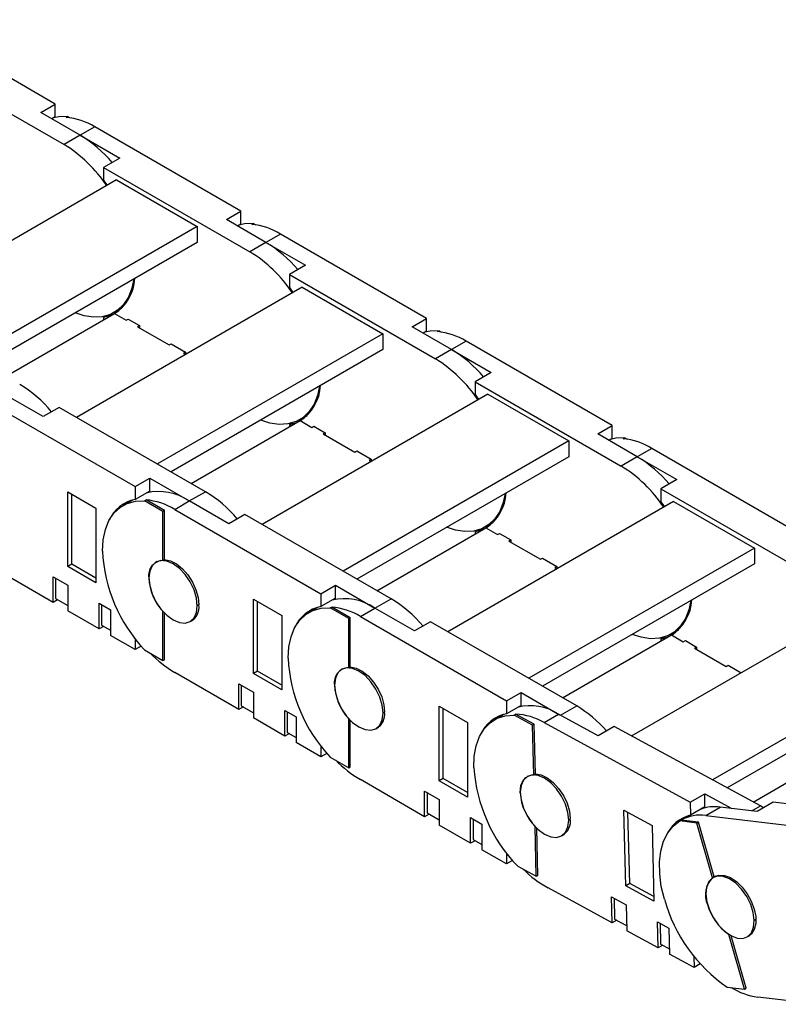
# Model space of a CAD drawing. Header units: inches. Extents: x 0 to 66, y 0 to 51.
# Tile 8 of 10: x 52.8 to 58.1, y 34 to 40.7. Entities that reach past the tile are written whole.
import ezdxf

# ---------------------------------------------------------------- set-up
doc = ezdxf.new("R2010")
doc.units = ezdxf.units.IN
doc.header["$LTSCALE"] = 6
doc.header["$MEASUREMENT"] = 0

msp = doc.modelspace()

# ---------------------------------------------------------------- linework, layer by layer
for p, q in [((53.0678, 40.1612), (52.06, 40.743)), ((52.1212, 40.4633), (53.129, 39.8816)), ((52.9675, 40.1034), (53.0678, 40.1612)), ((53.0678, 40.0725), (53.0678, 40.1612)), ((53.2404, 39.9459), (52.9675, 40.1034)), ((53.1432, 40.0694), (53.1544, 40.0758)), ((53.1544, 40.0758), (53.1706, 40.0665)), ((53.0678, 40.0725), (53.0444, 40.059)), ((53.2404, 39.9459), (53.129, 39.8816)), ((53.3406, 40.0037), (53.2404, 39.9459)), ((53.2404, 39.9459), (53.5132, 39.7884)), ((54.3483, 39.4219), (53.3406, 40.0037)), ((53.5132, 39.7884), (53.4018, 39.7241)), ((53.4018, 39.7241), (53.4018, 39.6353)), ((53.4018, 39.7241), (54.4096, 39.1423)), ((53.4908, 39.6372), (51.9347, 38.7389)), ((53.4018, 39.6353), (53.4269, 39.6003)), ((53.4908, 39.6372), (54.0476, 39.3158)), ((54.2481, 39.3641), (54.3483, 39.4219)), ((54.3483, 39.3332), (54.3483, 39.4219)), ((54.5209, 39.2066), (54.2481, 39.3641)), ((54.3483, 39.3332), (54.325, 39.3197)), ((54.4238, 39.3301), (54.435, 39.3366)), ((54.435, 39.3366), (54.4512, 39.3272)), ((54.0476, 39.3158), (52.4915, 38.4175)), ((54.0476, 39.3158), (54.0476, 39.2065)), ((54.6212, 39.2644), (54.5209, 39.2066)), ((55.6289, 38.6827), (54.6212, 39.2644)), ((54.0476, 39.2065), (52.5862, 38.3628)), ((54.5209, 39.2066), (54.4096, 39.1423)), ((54.5209, 39.2066), (54.7938, 39.0491)), ((54.7938, 39.0491), (54.6824, 38.9848)), ((54.6824, 38.9848), (54.6824, 38.8961)), ((54.6824, 38.9848), (55.6902, 38.403)), ((54.7714, 38.898), (53.2153, 37.9997)), ((54.6824, 38.8961), (54.7074, 38.8611)), ((54.7714, 38.898), (55.3282, 38.5766)), ((53.4735, 38.7223), (53.5257, 38.7525)), ((52.7255, 38.2824), (53.477, 38.7163)), ((53.4259, 38.7016), (53.4018, 38.6877)), ((53.4018, 38.6877), (53.4018, 38.6729)), ((53.477, 38.7163), (53.5577, 38.6696)), ((53.5577, 38.6696), (53.5717, 38.6777)), ((53.5716, 38.6777), (53.6496, 38.6327)), ((53.5716, 38.6777), (53.5716, 38.6777)), ((55.5287, 38.6248), (55.6289, 38.6827)), ((55.6289, 38.5939), (55.6289, 38.6827)), ((53.6496, 38.6327), (53.6356, 38.6247)), ((53.6356, 38.6247), (53.8528, 38.4993)), ((53.6496, 38.6327), (53.6496, 38.6166)), ((55.8015, 38.4673), (55.5287, 38.6248)), ((55.6289, 38.5939), (55.6056, 38.5804)), ((55.7044, 38.5909), (55.7155, 38.5973)), ((55.7155, 38.5973), (55.7317, 38.588)), ((55.3282, 38.5766), (53.7721, 37.6782)), ((55.3282, 38.5766), (55.3282, 38.4673)), ((55.9017, 38.5252), (55.8015, 38.4673)), ((56.9095, 37.9434), (55.9017, 38.5252)), ((53.8528, 38.4993), (53.8668, 38.5073)), ((53.8667, 38.5073), (53.9669, 38.4495)), ((53.8667, 38.5073), (53.8667, 38.5073)), ((55.3282, 38.4673), (53.8667, 37.6236)), ((53.9669, 38.4495), (53.953, 38.4415)), ((53.9669, 38.4495), (53.9669, 38.4336)), ((55.8015, 38.4673), (55.6902, 38.403)), ((55.8015, 38.4673), (56.0743, 38.3098)), ((53.953, 38.4415), (53.9668, 38.4335)), ((56.0743, 38.3098), (55.963, 38.2455)), ((55.963, 38.2455), (55.963, 38.1568)), ((55.963, 38.2455), (56.9708, 37.6638)), ((52.9842, 38.0045), (52.7114, 38.162)), ((56.052, 38.1587), (54.4959, 37.2604)), ((55.963, 38.1568), (55.988, 38.1218)), ((56.052, 38.1587), (56.6088, 37.8373)), ((52.6112, 38.1041), (53.619, 37.5223)), ((53.0956, 38.0688), (52.9842, 38.0045)), ((54.1034, 37.487), (53.0956, 38.0688)), ((54.0061, 37.5432), (54.7576, 37.977)), ((54.754, 37.983), (54.8063, 38.0132)), ((54.7576, 37.977), (54.8383, 37.9304)), ((54.7065, 37.9623), (54.6824, 37.9484)), ((54.6824, 37.9484), (54.6824, 37.9336)), ((54.8383, 37.9304), (54.8523, 37.9384)), ((54.8522, 37.9384), (54.9302, 37.8934)), ((54.8522, 37.9384), (54.8522, 37.9384)), ((56.8093, 37.8856), (56.9095, 37.9434)), ((56.9095, 37.8547), (56.9095, 37.9434)), ((54.9301, 37.8934), (54.9162, 37.8854)), ((54.9162, 37.8854), (55.1334, 37.76)), ((54.9302, 37.8934), (54.9302, 37.8774)), ((56.6088, 37.8373), (55.0527, 36.939)), ((56.6088, 37.8373), (56.6088, 37.728)), ((57.0821, 37.7281), (56.8093, 37.8856)), ((56.9095, 37.8547), (56.8862, 37.8412)), ((56.985, 37.8516), (56.9961, 37.858)), ((56.9961, 37.858), (57.0123, 37.8487)), ((55.1334, 37.76), (55.1473, 37.7681)), ((55.1473, 37.7681), (55.2475, 37.7102)), ((55.1473, 37.768), (55.1473, 37.7681)), ((57.1823, 37.7859), (57.0821, 37.7281)), ((58.1901, 37.2041), (57.1823, 37.7859)), ((56.6088, 37.728), (55.1473, 36.8843)), ((55.2475, 37.7102), (55.2336, 37.7022)), ((55.2336, 37.7022), (55.2474, 37.6942)), ((55.2475, 37.7102), (55.2475, 37.6943)), ((57.0821, 37.7281), (56.9708, 37.6638)), ((57.0821, 37.7281), (57.3549, 37.5706)), ((53.619, 37.5223), (53.7192, 37.5802)), ((53.7192, 37.4915), (53.7192, 37.5802)), ((53.7192, 37.5802), (53.992, 37.4227)), ((57.3549, 37.5706), (57.2436, 37.5063)), ((53.619, 37.5223), (53.619, 37.4336)), ((57.2436, 37.5063), (57.2436, 37.4175)), ((57.2436, 37.5063), (58.2513, 36.9245)), ((53.1541, 36.971), (53.1541, 37.4853)), ((53.1541, 37.4853), (53.3489, 37.3728)), ((53.1819, 36.987), (53.1819, 37.4693)), ((53.5996, 37.4291), (53.5362, 37.3925)), ((53.7192, 37.4915), (53.619, 37.4336)), ((53.6833, 37.4241), (53.6944, 37.4306)), ((53.8222, 37.3568), (53.6944, 37.4306)), ((53.992, 37.4227), (54.1034, 37.487)), ((53.3489, 37.3728), (53.3489, 36.8585)), ((53.811, 37.3504), (53.6833, 37.4241)), ((53.8918, 37.3649), (53.992, 37.4227)), ((53.8918, 37.3649), (54.8995, 36.7831)), ((54.2648, 37.2652), (53.992, 37.4227)), ((57.3326, 37.4194), (55.7765, 36.5211)), ((57.2436, 37.4175), (57.2686, 37.3825)), ((57.3326, 37.4194), (57.8894, 37.098)), ((53.8222, 37.3568), (53.811, 37.3504)), ((53.811, 37.0117), (53.811, 37.3504)), ((53.8222, 37.0181), (53.8222, 37.3568)), ((54.3762, 37.3295), (54.2648, 37.2652)), ((55.3839, 36.7477), (54.3762, 37.3295)), ((55.2866, 36.8039), (56.0382, 37.2377)), ((55.9871, 37.223), (55.963, 37.2091)), ((56.0346, 37.2438), (56.0869, 37.2739)), ((56.0382, 37.2377), (56.1189, 37.1911)), ((55.963, 37.2091), (55.963, 37.1943)), ((56.1189, 37.1911), (56.1328, 37.1991)), ((56.1328, 37.1992), (56.2108, 37.1542)), ((56.1328, 37.1991), (56.1328, 37.1992)), ((56.2107, 37.1542), (56.1968, 37.1461)), ((56.1968, 37.1461), (56.414, 37.0208)), ((56.2108, 37.1542), (56.2108, 37.1381)), ((57.8894, 37.098), (56.3333, 36.1997)), ((57.8894, 37.098), (57.8894, 36.9887)), ((56.414, 37.0208), (56.4279, 37.0288)), ((56.4279, 37.0288), (56.5281, 36.971)), ((56.4279, 37.0288), (56.4279, 37.0288)), ((53.0538, 36.7234), (52.6112, 36.979)), ((53.1819, 36.987), (53.1541, 36.971)), ((53.3489, 36.8585), (53.1541, 36.971)), ((53.3489, 36.8906), (53.1819, 36.987)), ((53.7694, 37.0044), (53.7625, 37.0004)), ((53.811, 37.0117), (53.8222, 37.0181)), ((57.8894, 36.9887), (56.4279, 36.145)), ((56.5281, 36.971), (56.5142, 36.9629)), ((56.5142, 36.9629), (56.528, 36.955)), ((56.5281, 36.971), (56.5281, 36.955)), ((53.0538, 36.9002), (53.1541, 36.8424)), ((53.0538, 36.7234), (53.0538, 36.9002)), ((53.0706, 36.8906), (53.0706, 36.7491)), ((53.7133, 36.8924), (53.7136, 36.8926)), ((53.1541, 36.8424), (53.1541, 36.6656)), ((54.8995, 36.7831), (54.9998, 36.8409)), ((54.9998, 36.7522), (54.9998, 36.8409)), ((54.9998, 36.8409), (55.2726, 36.6834)), ((53.0706, 36.7491), (53.1541, 36.701)), ((54.8995, 36.7831), (54.8995, 36.6943)), ((54.9998, 36.7522), (54.8995, 36.6943)), ((55.2726, 36.6834), (55.3839, 36.7477)), ((53.0845, 36.7411), (53.0538, 36.7234)), ((53.3712, 36.717), (53.4491, 36.672)), ((53.3712, 36.5402), (53.3712, 36.717)), ((53.388, 36.7074), (53.388, 36.5659)), ((54.0591, 36.706), (54.0477, 36.6994)), ((54.4346, 36.2317), (54.4346, 36.7461)), ((54.4346, 36.7461), (54.6295, 36.6336)), ((54.4625, 36.2478), (54.4625, 36.73)), ((54.8801, 36.6898), (54.8168, 36.6533)), ((54.9639, 36.6849), (54.975, 36.6913)), ((55.0916, 36.6111), (54.9639, 36.6849)), ((55.1028, 36.6175), (54.975, 36.6913)), ((55.1724, 36.6256), (55.2726, 36.6834)), ((55.5454, 36.5259), (55.2726, 36.6834)), ((58.6001, 36.6994), (57.0449, 35.8016)), ((53.3712, 36.5402), (53.1541, 36.6656)), ((53.4491, 36.672), (53.4491, 36.4952)), ((53.8113, 36.6604), (53.811, 36.6603)), ((53.811, 36.3217), (53.811, 36.6603)), ((53.8222, 36.3281), (53.8222, 36.6489)), ((54.6295, 36.6336), (54.6295, 36.1192)), ((55.1028, 36.6175), (55.0916, 36.6111)), ((55.0916, 36.2725), (55.0916, 36.6111)), ((55.1028, 36.2789), (55.1028, 36.6175)), ((55.1724, 36.6256), (56.1801, 36.0438)), ((53.4018, 36.5579), (53.3712, 36.5402)), ((53.388, 36.5659), (53.4491, 36.5306)), ((53.9987, 36.5913), (54.0167, 36.6016)), ((55.6568, 36.5902), (55.5454, 36.5259)), ((56.6645, 36.0085), (55.6568, 36.5902)), ((53.619, 36.3972), (53.4491, 36.4952)), ((56.5672, 36.0646), (57.3187, 36.4985)), ((57.2676, 36.4838), (57.2436, 36.4699)), ((57.3152, 36.5045), (57.3675, 36.5347)), ((57.3187, 36.4985), (57.3995, 36.4518)), ((53.619, 36.4724), (53.619, 36.3972)), ((53.6604, 36.4211), (53.619, 36.3972)), ((57.2436, 36.4699), (57.2436, 36.4551)), ((57.3995, 36.4518), (57.4134, 36.4599)), ((57.4134, 36.4599), (57.4913, 36.4149)), ((57.4134, 36.4599), (57.4134, 36.4599)), ((57.4913, 36.4149), (57.4774, 36.4069)), ((57.4913, 36.4149), (57.4913, 36.3988)), ((53.6833, 36.3954), (53.811, 36.3217)), ((57.4774, 36.4069), (57.6946, 36.2815)), ((59.1566, 36.3964), (57.6014, 35.4986)), ((53.811, 36.3217), (53.8222, 36.3281)), ((55.0916, 36.2725), (55.1028, 36.2789)), ((57.6946, 36.2815), (57.7085, 36.2895)), ((59.1593, 36.2856), (57.7016, 35.444)), ((57.7085, 36.2895), (57.7993, 36.2371)), ((57.7085, 36.2895), (57.7085, 36.2895)), ((54.3344, 35.9842), (53.8918, 36.2397)), ((54.4625, 36.2478), (54.4346, 36.2317)), ((54.6295, 36.1192), (54.4346, 36.2317)), ((54.6295, 36.1514), (54.4625, 36.2478)), ((55.05, 36.2651), (55.0431, 36.2612)), ((54.3344, 36.161), (54.4346, 36.1031)), ((54.3344, 35.9842), (54.3344, 36.161)), ((54.3512, 36.1513), (54.3512, 36.0099)), ((54.9939, 36.1532), (54.9942, 36.1533)), ((54.4346, 36.1031), (54.4346, 35.9263)), ((56.1801, 36.0438), (56.2804, 36.1017)), ((56.2804, 36.0129), (56.2804, 36.1017)), ((56.2804, 36.1017), (56.5463, 35.9482)), ((54.3651, 36.0019), (54.3344, 35.9842)), ((54.3512, 36.0099), (54.4346, 35.9617)), ((55.7152, 35.4924), (55.7152, 36.0068)), ((55.7152, 36.0068), (55.9101, 35.8943)), ((56.1801, 36.0438), (56.1801, 35.9551)), ((56.2804, 36.0129), (56.1801, 35.9551)), ((56.5534, 35.9443), (56.6645, 36.0085)), ((54.6518, 35.9778), (54.7297, 35.9328)), ((54.6518, 35.801), (54.6518, 35.9778)), ((54.6685, 35.9681), (54.6685, 35.8267)), ((54.7297, 35.9328), (54.7297, 35.756)), ((55.3397, 35.9667), (55.3283, 35.9602)), ((55.7431, 35.5085), (55.7431, 35.9907)), ((56.1607, 35.9506), (56.0974, 35.914)), ((56.2319, 35.9462), (56.243, 35.9526)), ((56.3596, 35.8766), (56.2319, 35.9462)), ((56.3707, 35.8831), (56.243, 35.9526)), ((56.4391, 35.8941), (56.5393, 35.9519)), ((56.812, 35.8035), (56.5393, 35.9519)), ((54.6518, 35.801), (54.4346, 35.9263)), ((55.0918, 35.9212), (55.0916, 35.9211)), ((55.0916, 35.5824), (55.0916, 35.9211)), ((55.1028, 35.5888), (55.1028, 35.9096)), ((55.9101, 35.8943), (55.9101, 35.3799)), ((56.3707, 35.8831), (56.3596, 35.8766)), ((56.3679, 35.5333), (56.3596, 35.8766)), ((56.3791, 35.5397), (56.3707, 35.8831)), ((56.4391, 35.8941), (57.4465, 35.3456)), ((56.9234, 35.8677), (56.812, 35.8035)), ((57.9308, 35.3193), (56.9234, 35.8677)), ((54.6824, 35.8187), (54.6518, 35.801)), ((54.6685, 35.8267), (54.7297, 35.7913)), ((55.2793, 35.852), (55.2973, 35.8624)), ((54.8995, 35.6579), (54.7297, 35.756)), ((54.8995, 35.7331), (54.8995, 35.6579)), ((57.8815, 35.3461), (58.6087, 35.7658)), ((54.941, 35.6819), (54.8995, 35.6579)), ((54.9639, 35.6561), (55.0916, 35.5824)), ((55.0916, 35.5824), (55.1028, 35.5888)), ((56.3305, 35.5258), (56.3237, 35.5219)), ((56.3679, 35.5333), (56.3791, 35.5397)), ((55.615, 35.2449), (55.1724, 35.5004)), ((55.7431, 35.5085), (55.7152, 35.4924)), ((55.9101, 35.3799), (55.7152, 35.4924)), ((55.9101, 35.4121), (55.7431, 35.5085)), ((55.615, 35.4217), (55.7152, 35.3639)), ((55.615, 35.2449), (55.615, 35.4217)), ((55.6318, 35.412), (55.6318, 35.2706)), ((56.2746, 35.4084), (56.2748, 35.4085)), ((57.4465, 35.3456), (57.5467, 35.4035)), ((57.5489, 35.3135), (57.5467, 35.4035)), ((57.5467, 35.4035), (57.7337, 35.3016)), ((55.7152, 35.3639), (55.7152, 35.187)), ((57.4465, 35.3456), (57.4487, 35.2556)), ((58.0191, 35.3449), (57.9077, 35.2806)), ((58.887, 35.2403), (58.0191, 35.3449)), ((55.6457, 35.2626), (55.615, 35.2449)), ((55.6318, 35.2706), (55.7152, 35.2224)), ((57.0019, 34.7676), (56.9893, 35.289)), ((56.9893, 35.289), (57.1841, 35.183)), ((57.0298, 34.7836), (57.0179, 35.2734)), ((57.4408, 35.2536), (57.3886, 35.2235)), ((57.5489, 35.3135), (57.4487, 35.2556)), ((57.5538, 35.2534), (57.6541, 35.3112)), ((57.5538, 35.2534), (58.4909, 35.1404)), ((57.9077, 35.2806), (57.6541, 35.3112)), ((57.8714, 35.285), (57.9308, 35.3193)), ((57.9528, 35.3067), (57.9308, 35.3193)), ((55.9324, 35.0617), (55.7152, 35.187)), ((55.9324, 35.2385), (56.0103, 35.1935)), ((55.9324, 35.0617), (55.9324, 35.2385)), ((55.9491, 35.2288), (55.9491, 35.0874)), ((56.0103, 35.1935), (56.0103, 35.0167)), ((56.6203, 35.2275), (56.6089, 35.2209)), ((57.3745, 35.2153), (57.3857, 35.2218)), ((57.4933, 35.201), (57.3745, 35.2153)), ((57.5045, 35.2075), (57.3857, 35.2218)), ((57.5045, 35.2075), (57.4933, 35.201)), ((57.6012, 34.8238), (57.4933, 35.201)), ((57.6123, 34.8303), (57.5045, 35.2075)), ((56.3768, 35.1772), (56.3766, 35.1771)), ((56.3849, 34.8337), (56.3766, 35.1771)), ((56.396, 34.8402), (56.3881, 35.1656)), ((56.5599, 35.1127), (56.5779, 35.1231)), ((57.1841, 35.183), (57.1967, 34.6615)), ((55.963, 35.0794), (55.9324, 35.0617)), ((55.9491, 35.0874), (56.0103, 35.0521)), ((56.1801, 34.9187), (56.0103, 35.0167)), ((56.1801, 34.9938), (56.1801, 34.9187)), ((56.2216, 34.9426), (56.1801, 34.9187)), ((56.2572, 34.9033), (56.3849, 34.8337)), ((56.3849, 34.8337), (56.396, 34.8402)), ((57.0298, 34.7836), (57.0019, 34.7676)), ((57.1959, 34.6932), (57.0298, 34.7836)), ((57.6012, 34.8238), (57.6123, 34.8303)), ((57.6217, 34.8353), (57.6038, 34.8249)), ((56.9093, 34.5125), (56.4668, 34.7534)), ((57.1967, 34.6615), (57.0019, 34.7676)), ((56.9049, 34.6917), (57.0051, 34.6372)), ((56.9093, 34.5125), (56.9049, 34.6917)), ((56.9221, 34.6824), (56.9256, 34.5384)), ((57.0051, 34.6372), (57.0094, 34.4579)), ((57.5663, 34.6391), (57.5665, 34.6392)), ((56.9403, 34.5304), (56.9093, 34.5125)), ((56.9256, 34.5384), (57.0086, 34.4933)), ((57.2221, 34.519), (57.3001, 34.4766)), ((57.2265, 34.3398), (57.2221, 34.519)), ((57.2394, 34.5096), (57.2429, 34.3657)), ((57.9003, 34.536), (57.8889, 34.5294)), ((57.2265, 34.3398), (57.0094, 34.4579)), ((57.3001, 34.4766), (57.3044, 34.2973)), ((57.7134, 34.4326), (57.7131, 34.4325)), ((57.821, 34.0553), (57.7131, 34.4325)), ((57.8321, 34.0617), (57.7286, 34.4238)), ((57.84, 34.4158), (57.8579, 34.4261)), ((57.2576, 34.3577), (57.2265, 34.3398)), ((57.2429, 34.3657), (57.3036, 34.3327)), ((57.4742, 34.2049), (57.3044, 34.2973)), ((57.4723, 34.2813), (57.4742, 34.2049)), ((57.5162, 34.2292), (57.4742, 34.2049)), ((57.7022, 34.0696), (57.821, 34.0553)), ((57.821, 34.0553), (57.8321, 34.0617)), ((58.3238, 33.9506), (57.9122, 34.0002))]:
    msp.add_line(p, q)
at = {"flags": 128}
for points in [[(53.1544, 40.0758), (53.0924, 40.0735), (53.0548, 40.065)], [(54.435, 39.3366), (54.373, 39.3343), (54.3354, 39.3257)], [(53.6103, 38.9541), (53.5964, 38.8906), (53.5722, 38.8295), (53.5388, 38.7782), (53.4972, 38.738), (53.448, 38.7097), (53.3924, 38.6937), (53.3314, 38.6904), (53.2663, 38.7), (53.2043, 38.7197)], [(53.4595, 38.7062), (53.4501, 38.702), (53.4018, 38.6877)], [(55.7155, 38.5973), (55.6536, 38.595), (55.616, 38.5865)], [(54.8909, 38.2148), (54.877, 38.1514), (54.8527, 38.0902), (54.8194, 38.039), (54.7778, 37.9988), (54.7286, 37.9704), (54.673, 37.9544), (54.612, 37.9512), (54.5468, 37.9607), (54.4849, 37.9804)], [(54.74, 37.9669), (54.7307, 37.9628), (54.6824, 37.9484)], [(56.9961, 37.858), (56.9342, 37.8557), (56.8966, 37.8472)], [(56.1715, 37.4755), (56.1576, 37.4121), (56.1333, 37.3509), (56.1, 37.2997), (56.0584, 37.2595), (56.0092, 37.2311), (55.9536, 37.2151), (55.8926, 37.2119), (55.8274, 37.2214), (55.7655, 37.2412)], [(53.3935, 37.0771), (53.3985, 37.155), (53.4136, 37.2255), (53.4384, 37.2871), (53.4723, 37.3384), (53.5147, 37.3785), (53.5648, 37.4065), (53.6213, 37.4218), (53.6833, 37.4241)], [(56.0206, 37.2276), (56.0113, 37.2235), (55.963, 37.2091)], [(54.0477, 36.6994), (54.042, 36.7526), (54.0253, 36.8088), (53.9988, 36.8641), (53.9642, 36.9147), (53.9239, 36.9572), (53.8806, 36.9887), (53.8374, 37.0071), (53.7971, 37.0111), (53.7625, 37.0004), (53.736, 36.9758), (53.7193, 36.9389), (53.7136, 36.8923)], [(53.8222, 37.0181), (53.862, 37.0096), (53.9036, 36.9881), (53.9446, 36.9551), (53.9822, 36.9126), (54.0142, 36.8633), (54.0386, 36.8101), (54.0539, 36.7565), (54.0591, 36.7057)], [(53.7136, 36.8923), (53.7193, 36.8391), (53.736, 36.7829), (53.7625, 36.7276), (53.7971, 36.677), (53.8374, 36.6345), (53.8806, 36.603), (53.9239, 36.5846), (53.9642, 36.5806), (53.9988, 36.5913), (54.0253, 36.6159), (54.042, 36.6528), (54.0477, 36.6994)], [(54.6741, 36.3378), (54.6791, 36.4158), (54.6942, 36.4862), (54.7189, 36.5478), (54.7529, 36.5991), (54.7953, 36.6392), (54.8453, 36.6672), (54.9019, 36.6825), (54.9639, 36.6849)], [(57.4521, 36.7363), (57.4382, 36.6728), (57.4139, 36.6117), (57.3806, 36.5604), (57.3389, 36.5202), (57.2898, 36.4919), (57.2341, 36.4759), (57.1731, 36.4726), (57.108, 36.4822), (57.0461, 36.5019)], [(57.3012, 36.4884), (57.2919, 36.4842), (57.2436, 36.4699)], [(55.3283, 35.9602), (55.3226, 36.0134), (55.3059, 36.0695), (55.2793, 36.1248), (55.2448, 36.1754), (55.2045, 36.2179), (55.1612, 36.2495), (55.118, 36.2678), (55.0777, 36.2718), (55.0431, 36.2612), (55.0166, 36.2365), (54.9999, 36.1996), (54.9942, 36.153)], [(55.1028, 36.2789), (55.1426, 36.2703), (55.1842, 36.2489), (55.2251, 36.2159), (55.2628, 36.1734), (55.2948, 36.124), (55.3192, 36.0709), (55.3345, 36.0172), (55.3397, 35.9664)], [(54.9942, 36.153), (54.9999, 36.0998), (55.0166, 36.0436), (55.0431, 35.9884), (55.0777, 35.9377), (55.118, 35.8952), (55.1612, 35.8637), (55.2045, 35.8453), (55.2448, 35.8413), (55.2793, 35.852), (55.3059, 35.8766), (55.3226, 35.9135), (55.3283, 35.9602)], [(55.9548, 35.5825), (55.9579, 35.6617), (55.971, 35.7337), (55.9939, 35.7972), (56.0261, 35.8506), (56.0669, 35.893), (56.1155, 35.9234), (56.1709, 35.9413), (56.2319, 35.9462)], [(56.2746, 35.4084), (56.2756, 35.4353), (56.28, 35.4598), (56.2877, 35.4815), (56.2985, 35.4998), (56.3123, 35.5144), (56.3287, 35.5249), (56.3473, 35.5313), (56.3679, 35.5333)], [(56.6089, 35.2209), (56.6032, 35.2741), (56.5865, 35.3302), (56.5599, 35.3855), (56.5253, 35.4361), (56.4851, 35.4787), (56.4418, 35.5102), (56.3986, 35.5286), (56.3583, 35.5326), (56.3237, 35.5219), (56.2972, 35.4973), (56.2805, 35.4604), (56.2748, 35.4137)], [(56.3791, 35.5397), (56.4185, 35.5327), (56.4601, 35.5127), (56.5012, 35.4809), (56.5393, 35.4393), (56.5721, 35.3906), (56.5975, 35.3377), (56.6138, 35.284), (56.6202, 35.2327)], [(56.2748, 35.4137), (56.2805, 35.3605), (56.2972, 35.3044), (56.3237, 35.2491), (56.3583, 35.1985), (56.3986, 35.156), (56.4418, 35.1244), (56.4851, 35.106), (56.5253, 35.1021), (56.5599, 35.1127), (56.5865, 35.1374), (56.6032, 35.1742), (56.6089, 35.2209)], [(57.2689, 34.675), (57.2478, 34.7644), (57.2366, 34.8509), (57.2355, 34.9326), (57.2444, 35.0079), (57.2633, 35.075), (57.2917, 35.1328), (57.3291, 35.1799), (57.3745, 35.2153)], [(57.8889, 34.5294), (57.8819, 34.5832), (57.8641, 34.6394), (57.8366, 34.6943), (57.8013, 34.7442), (57.7605, 34.7857), (57.7171, 34.8159), (57.6741, 34.8328), (57.6343, 34.8352), (57.6005, 34.8229), (57.5749, 34.7969), (57.5594, 34.7588), (57.5549, 34.7113)], [(57.6123, 34.8303), (57.6448, 34.8419), (57.6827, 34.8401), (57.7237, 34.8251), (57.7653, 34.7977), (57.8049, 34.7597), (57.8401, 34.7135), (57.8685, 34.6618), (57.8886, 34.608)], [(57.5549, 34.7113), (57.5618, 34.6576), (57.5797, 34.6013), (57.6072, 34.5464), (57.6425, 34.4965), (57.6833, 34.455), (57.7266, 34.4248), (57.7697, 34.4079), (57.8095, 34.4056), (57.8433, 34.4178), (57.8689, 34.4439), (57.8844, 34.4819), (57.8889, 34.5294)], [(57.8886, 34.608), (57.899, 34.5554), (57.8991, 34.5072), (57.8888, 34.4664), (57.8689, 34.4356), (57.8443, 34.4183)]]:
    msp.add_lwpolyline(points, dxfattribs=at)
for centre, radius, start, end in [((53.0996, 39.6092), 0.4622, 58.5838, 84.58733), ((52.7813, 39.1848), 0.8888, 40.15915, 58.90196), ((52.6241, 39.0642), 0.9607, 33.75501, 58.29665), ((54.3802, 38.87), 0.4622, 58.5838, 84.58733), ((54.0619, 38.4455), 0.8888, 40.15915, 58.90196), ((53.9047, 38.3249), 0.9607, 33.75501, 58.29665), ((53.3051, 38.976), 0.3124, 303.47858, 356.67277), ((55.6608, 38.1307), 0.4622, 58.5838, 84.58733), ((55.3425, 37.7062), 0.8888, 40.15915, 58.90196), ((55.1853, 37.5857), 0.9607, 33.75501, 58.29665), ((52.3637, 37.4652), 0.8888, 40.15915, 58.90196), ((54.5857, 38.2368), 0.3124, 303.47858, 356.67277), ((56.9414, 37.3914), 0.4622, 58.5838, 84.58733), ((56.623, 36.967), 0.8888, 40.15915, 58.90196), ((56.4659, 36.8464), 0.9607, 33.75501, 58.29665), ((53.6691, 37.1876), 0.251, 101.51887, 156.03134), ((53.6508, 36.9704), 0.4622, 58.5838, 84.58733), ((53.7819, 37.1165), 0.3714, 55.54613, 103.51453), ((53.6443, 36.7259), 0.8888, 40.15915, 58.90196), ((55.8663, 37.4975), 0.3124, 303.47858, 356.67277), ((54.464, 37.1298), 1.0718, 182.81885, 223.25001), ((53.8131, 36.9104), 0.1013, 91.13175, 190.22275), ((54.0806, 36.9104), 0.3677, 182.80235, 222.85896), ((55.0625, 36.3772), 0.3714, 55.54613, 103.51453), ((54.9249, 35.9866), 0.8888, 40.15915, 58.90196), ((53.9486, 36.691), 0.1115, 299.25952, 7.55448), ((54.9497, 36.4483), 0.251, 101.51887, 156.03132), ((54.9314, 36.2311), 0.4622, 58.5838, 84.58733), ((57.1469, 36.7582), 0.3124, 303.47858, 356.67277), ((54.3163, 36.9553), 0.832, 224.39353, 239.32092), ((55.7446, 36.3905), 1.0718, 182.81885, 223.25001), ((55.0936, 36.1711), 0.1013, 91.13175, 190.22275), ((55.3611, 36.1711), 0.3677, 182.80235, 222.85896), ((56.3436, 35.6494), 0.3604, 57.09267, 104.0124), ((56.2111, 35.255), 0.8794, 41.446, 58.96014), ((55.2292, 35.9518), 0.1115, 299.25952, 7.55448), ((56.2303, 35.7091), 0.251, 101.51886, 156.03127), ((56.2185, 35.5127), 0.4406, 59.9547, 86.81114), ((55.5969, 36.216), 0.832, 224.39353, 239.32092), ((57.0358, 35.6568), 1.0835, 183.93331, 224.06351), ((56.6455, 35.4338), 0.3718, 183.92145, 223.67086), ((57.5118, 35.0106), 0.253, 104.45602, 155.86295), ((57.5155, 34.9939), 0.2622, 81.6021, 119.67915), ((57.6158, 35.0453), 0.2687, 81.81235, 111.50073), ((56.5071, 35.2145), 0.1145, 299.90436, 9.14246), ((56.8606, 35.4552), 0.8047, 225.35904, 240.70303), ((57.7135, 34.707), 0.1621, 133.8484, 204.75517), ((58.3167, 34.9673), 1.0879, 195.5882, 235.60677), ((57.9273, 34.7401), 0.3748, 195.63242, 235.15972), ((57.9827, 34.4809), 0.4858, 238.57451, 261.66005)]:
    msp.add_arc(centre, radius, start, end)

doc.saveas('drawing.dxf')
